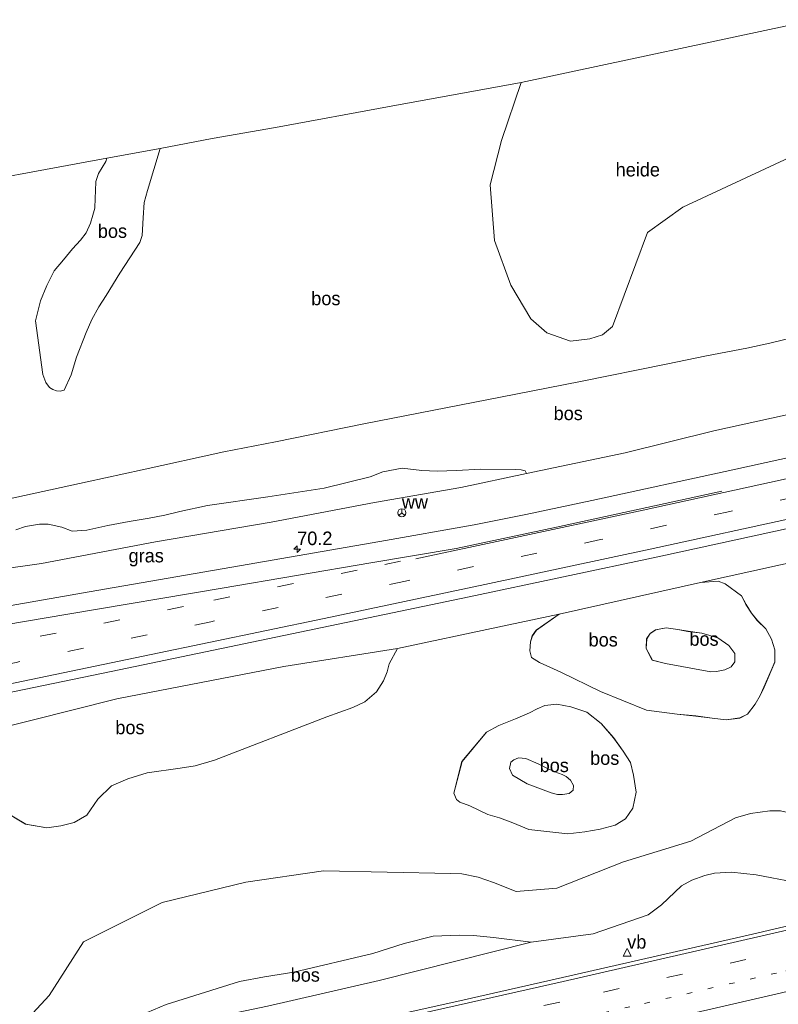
# Model space of a CAD drawing. Header units: millimetres. Extents: x 180000 to 190000, y 466229 to 468626.
# Tile 61 of 202: x 182344 to 182484, y 468062 to 468244. Entities that reach past the tile are written whole.
import ezdxf
from ezdxf.enums import TextEntityAlignment as Align

# ---------------------------------------------------------------- set-up
doc = ezdxf.new("R2010")
doc.units = ezdxf.units.MM
doc.linetypes.add('13strp', pattern=[4, 1, -3])
doc.linetypes.add('39strp', pattern=[12, 3, -9])
for name, color, linetype, lineweight in [('af-bs-rasterhekwerk', 8, 'hekwerk', 18), ('as-bs-kilometr', 13, 'Continuous', 18), ('bp-b5-bos', 93, 'Continuous', 18), ('bp-b5-grasland', 93, 'Continuous', 18), ('bp-b5-overig', 93, 'Continuous', 18), ('bw-bs-rona', 8, 'Continuous', 18), ('gw-bs-kruinlijn', 93, 'Continuous', 18), ('gw-bs-teenlijn', 93, 'Continuous', 18), ('kd-bs-opnamedtmgrens', 173, 'Continuous', 18), ('mk-bs-13streep 0.45', 8, '13strp', 18), ('mk-bs-39streep 0.15', 8, '39strp', 18), ('mk-bs-streep 0.15', 8, 'Continuous', 18), ('vh-b5-verh_soort', 8, 'Continuous', 18), ('wm-bs-verkeersbord', 8, 'Continuous', 18)]:
    doc.layers.add(name, color=color, linetype=linetype, lineweight=lineweight)
doc.styles.add('rtw_iso', font='iso-rtw.shx')
doc.linetypes.add('hekwerk', pattern='A,7,-1.5,[1,RTW.shx,S=0.75,R=0,X=0,Y=0],-1.5', length=10)

# ---------------------------------------------------------------- blocks, each defined once
blk = doc.blocks.new('wegwijzer')
for q in [(-0.53, -0.53), (0, 0.75), (0.53, -0.53)]:
    blk.add_line((0, 0), q)
blk.add_circle((0, 0), 0.75)
blk = doc.blocks.new('dtbattr')
at = {"style": 'rtw_iso'}
blk.add_attdef('TAG', (0.59, 0.87), '', height=2.5, dxfattribs=at)
blk = doc.blocks.new('verkeersbord')
for p, q in [((0, 0.75), (-0.75, -0.625)), ((0.75, -0.625), (0, 0.75)), ((-0.75, -0.625), (0.75, -0.625))]:
    blk.add_line(p, q)
blk = doc.blocks.new('dtbattr-r')
at = {"style": 'rtw_iso'}
blk.add_attdef('TAG', text='', height=2.5, dxfattribs=at).set_placement((0, 0), align=Align.MIDDLE_CENTER)
blk = doc.blocks.new('d33az_ACAD_1_FMEBLOCK78')
at = {"layer": 'bp-b5-bos'}
for points in [[(151.75, 16.63, 36.07), (149.75, 16.65, 36.14), (146.19, 16.12, 36.17), (143.45, 15.34, 36.2), (135.2, 11.05, 36.3), (122.77, 7.22, 36.23), (110.45, 2.35, 36.36), (102.96, 1.75, 36.57), (98.75, 3.41, 36.79), (95.91, 4.4, 36.88), (92.93, 4.98, 36.82), (90.87, 5.05, 36.75), (67.36, 5.55, 35.68), (53.06, 3.44, 35.5), (37.59, -0.27, 35.55), (23.08, -7.57, 35.84), (16.76, -17.44, 36.9), (13.73, -20.7, 37.14)], [(8.19, 16.72, 40.95), (12.39, 14.19, 41.57), (16.32, 13.48, 42.2), (18.86, 13.84, 42.28), (21.36, 14.48, 42.1), (23.71, 15.85, 41.83), (25.7, 18.78, 41.49), (28.24, 21.26, 40.92), (31.27, 22.52, 40.57), (34.83, 23.62, 40.32), (40.93, 24.5, 40.47), (43.71, 24.92, 40.54), (47.24, 25.98, 40.45), (67.98, 33.96, 38.8), (72.77, 35.69, 38.58), (75.03, 36.73, 38.3), (77.19, 38.57, 37.87), (78.46, 40.65, 37.63), (79.13, 42.29, 37.51), (79.49, 43.76, 37.43), (81.03, 46.59, 37.45), (99.55, 50.5, 37.59), (110.86, 52.9, 37.72), (106.66, 49.97, 37.4), (105.94, 48.93, 37.27), (105.57, 47.83, 37.17), (105.5, 46.15, 37.06), (105.77, 44.94, 36.97), (107.28, 44.02, 36.92), (111.19, 42.22, 36.94), (118.5, 38.64, 37.01), (126.99, 35.2, 36.92), (132.68, 34.45, 37), (136.1, 34.13, 36.98), (139.14, 33.75, 36.91), (141.7, 33.4, 36.84), (144.24, 33.76, 36.94), (145.67, 34.5, 37.12), (147.05, 36.29, 37.35), (147.99, 37.9, 37.53), (148.7, 39.47, 37.69), (150.69, 44.09, 37.91), (150.71, 46.36, 37.99), (150.1, 48.33, 38.05), (149.01, 50.24, 38.09), (147.46, 51.77, 38.07), (146.4, 53.1, 38.01), (145.38, 54.73, 37.94), (144.52, 56.3, 37.93), (141.51, 58.55, 37.99), (140.23, 59.02, 38), (136.96, 58.8, 37.92), (161.21, 64.1, 37.87)]]:
    blk.add_polyline3d(points, dxfattribs=at)
blk.add_polyline3d([(113.05, 35.83, 36.56), (110.44, 36.33, 36.65), (108.25, 36.06, 36.65), (106.85, 35.45, 36.47), (105.42, 34.72, 36.21), (102.84, 33.64, 35.96), (99.72, 32.41, 35.75), (97.47, 31.14, 35.76), (92.94, 25.75, 35.95), (91.46, 19.87, 36.24), (91.93, 18.7, 36.34), (92.53, 18.22, 36.47), (94.42, 17.53, 36.56), (97.69, 15.94, 36.61), (99.88, 15.35, 36.66), (102.36, 14.44, 36.61), (105.3, 13.17, 36.56), (112.5, 12.41, 36.47), (115.61, 12.73, 36.5), (118.44, 13.26, 36.52), (121.22, 14.01, 36.48), (123.14, 15.18, 36.43), (124.5, 17.1, 36.41), (125.08, 20.06, 36.41), (124.6, 23.19, 36.37), (124.04, 25.57, 36.47), (122.73, 27.66, 36.61), (120.89, 30.13, 36.65), (118.66, 32.73, 36.65), (115.97, 34.85, 36.6)], close=True, dxfattribs=at)
blk = doc.blocks.new('d33az_ACAD_1_FMEBLOCK101')
at = {"layer": 'bp-b5-bos'}
for points in [[(19.36, 5.56, 38.07), (20.91, 4.03, 38.09), (22, 2.12, 38.05), (22.6, 0.15, 37.99), (22.58, -2.12, 37.91), (20.59, -6.74, 37.69), (19.89, -8.31, 37.53), (18.94, -9.92, 37.35), (17.57, -11.71, 37.12), (16.14, -12.45, 36.94), (13.6, -12.81, 36.84), (11.03, -12.46, 36.91), (8, -12.08, 36.98), (4.58, -11.76, 37), (-1.11, -11.01, 36.92), (-9.61, -7.57, 37.01), (-16.91, -3.99, 36.94), (-20.83, -2.19, 36.92), (-22.33, -1.27, 36.97), (-22.6, -0.06, 37.06), (-22.53, 1.61, 37.17), (-22.17, 2.72, 37.27), (-21.44, 3.76, 37.4), (-17.24, 6.69, 37.72), (8.85, 12.59, 37.92), (12.13, 12.81, 38), (13.41, 12.34, 37.99), (16.42, 10.09, 37.93), (17.27, 8.52, 37.94), (18.3, 6.88, 38.01)], [(2.4, -2.38, 39.92), (10.76, -3.9, 40.22), (11.86, -3.86, 40.21), (13.35, -3.56, 40.17), (14.52, -2.99, 40.11), (15.22, -2.11, 40.08), (15.22, -0.57, 40.06), (14.08, 0.94, 40.05), (12.07, 2.35, 40.01), (9.13, 3.18, 40), (6.56, 3.54, 39.98), (4.7, 3.87, 39.96), (2.55, 4.17, 39.9), (0.59, 3.84, 39.85), (-0.43, 3.12, 39.82), (-1.07, 2.17, 39.77), (-1.16, 0.37, 39.8), (-0.02, -1.78, 39.82)]]:
    blk.add_polyline3d(points, close=True, dxfattribs=at)
blk = doc.blocks.new('d33az_ACAD_1_FMEBLOCK118')
at = {"layer": 'bp-b5-bos'}
for points in [[(14.46, 3.3, 36.61), (15.77, 1.21, 36.47), (16.34, -1.18, 36.37), (16.81, -4.3, 36.41), (16.23, -7.27, 36.41), (14.87, -9.19, 36.43), (12.95, -10.36, 36.48), (10.18, -11.1, 36.52), (7.35, -11.64, 36.5), (4.23, -11.96, 36.47), (-2.97, -11.19, 36.56), (-5.91, -9.93, 36.61), (-8.39, -9.02, 36.66), (-10.58, -8.42, 36.61), (-13.85, -6.83, 36.56), (-15.73, -6.15, 36.47), (-16.33, -5.66, 36.34), (-16.81, -4.5, 36.24), (-15.32, 1.38, 35.95), (-10.8, 6.78, 35.76), (-8.55, 8.04, 35.75), (-5.42, 9.27, 35.96), (-2.85, 10.36, 36.21), (-1.42, 11.08, 36.47), (-0.02, 11.69, 36.65), (2.17, 11.96, 36.65), (4.78, 11.46, 36.56), (7.7, 10.49, 36.6), (10.39, 8.36, 36.65), (12.62, 5.77, 36.65)], [(2.3, -4.72, 40.17), (3.25, -4.75, 40.19), (4.44, -4.55, 40.19), (5.2, -3.94, 40.18), (5.25, -3.04, 40.13), (4.7, -2.07, 40.07), (3.9, -1.41, 40.01), (3.19, -1.06, 39.94), (1.83, -0.54, 39.88), (0.46, 0.06, 39.73), (-1.28, 0.94, 39.59), (-3.54, 1.92, 39.48), (-4.89, 2.06, 39.44), (-5.76, 1.7, 39.43), (-6.31, 1.24, 39.44), (-6.53, 0.07, 39.48), (-6.03, -1.18, 39.56), (-3.28, -2.75, 39.74), (1.11, -4.39, 40.17)]]:
    blk.add_polyline3d(points, close=True, dxfattribs=at)
blk = doc.blocks.new('hecto')
for p, q in [((0, 0.625), (-0.625, 0)), ((0, -0.625), (0, 0.625)), ((-0.625, 0), (0.625, 0)), ((0.625, 0), (0, -0.625))]:
    blk.add_line(p, q)

msp = doc.modelspace()

# ---------------------------------------------------------------- linework, layer by layer
at = {"layer": 'af-bs-rasterhekwerk'}
msp.add_polyline3d([(182503.47, 468190.04, 37.49), (182496.47, 468188.07, 36.57), (182489.81, 468186.21, 36.23), (182482.72, 468184.5, 36.07), (182478.46, 468183.59, 36.06), (182471, 468182.15, 37.18), (182463.54, 468180.61, 37.19), (182447.74, 468177.43, 36.82), (182435.84, 468175.08, 37.22), (182407.73, 468169.62, 37.21), (182391.45, 468166.3, 37.31), (182381.92, 468164.44, 37.33), (182366.86, 468161.12, 37.56), (182356.7, 468158.93, 38.07), (182341.7, 468155.68, 38.53), (182322.16, 468151.56, 39.81), (182309.91, 468148.91, 39.43), (182301.94, 468147.13, 38.32), (182293.64, 468145.47, 37.75), (182285.87, 468143.69, 37.66), (182269.53, 468140.15, 37.43), (182261.4, 468138.33, 37.55)], dxfattribs=at)
at = {"layer": 'bp-b5-bos'}
for points in [[(182326.93, 468212.52, 41.08), (182360.32, 468218.64, 40.78), (182360.1, 468218.02, 40.74), (182358.76, 468215.82, 40.59), (182358.29, 468214.34, 40.59), (182358.19, 468212.63, 40.62), (182358.16, 468211.24, 40.73), (182358.1, 468209.44, 40.86), (182357.75, 468208.16, 41), (182357.28, 468206.65, 41.15), (182356.47, 468204.89, 41.25), (182355.42, 468203.54, 41.29), (182353.96, 468201.92, 41.17), (182352.29, 468199.91, 41.14), (182350.56, 468197.87, 41.1), (182349.25, 468195.17, 40.81), (182348.05, 468192.32, 40.5), (182347.15, 468188.61, 40.3), (182348.52, 468178.74, 39.74), (182349.07, 468177.24, 39.59), (182349.75, 468176.34, 39.43), (182350.32, 468175.94, 39.3), (182351, 468175.71, 39.19), (182351.71, 468175.66, 39.12), (182352.46, 468175.86, 39.06), (182353.72, 468178.65, 38.85), (182354.73, 468181.95, 38.48), (182356.49, 468186.49, 38.36), (182357.51, 468188.9, 38.31), (182358.82, 468191.22, 38.23), (182360.2, 468193.32, 38.3), (182362.68, 468197.43, 38.42), (182366.43, 468203.07, 38.66), (182366.86, 468204.36, 38.69), (182367.04, 468207.61, 38.79), (182367.22, 468210.47, 38.86), (182367.84, 468212.68, 38.94), (182370.14, 468220.43, 38.9), (182379.76, 468222.29, 39.45), (182391.42, 468224.33, 37.89), (182412.78, 468228.24, 37.42), (182436.77, 468232.63, 36.21), (182433.15, 468221.93, 36.31), (182431.06, 468213.71, 36.31), (182431.88, 468203.43, 36.28), (182434.92, 468195.2, 36.33), (182438.59, 468188.98, 36.35), (182441.52, 468186.41, 36.32), (182445.91, 468184.86, 36.42), (182449.46, 468185.29, 36.46), (182451.79, 468186.07, 36.44), (182453.69, 468187.57, 36.44), (182460.13, 468204.94, 36.37), (182466.64, 468209.62, 36.31), (182486.36, 468218.78, 36.57)], [(182489.81, 468186.21, 36.23), (182482.72, 468184.5, 36.07), (182478.46, 468183.59, 36.06), (182471, 468182.15, 37.18), (182463.54, 468180.61, 37.19), (182447.74, 468177.43, 36.82), (182435.84, 468175.08, 37.22), (182407.73, 468169.62, 37.21), (182391.45, 468166.3, 37.31), (182381.92, 468164.44, 37.33), (182366.86, 468161.12, 37.56), (182356.7, 468158.93, 38.07), (182341.7, 468155.68, 38.53)], [(182341.7, 468155.68, 38.53), (182356.7, 468158.93, 38.07), (182366.86, 468161.12, 37.56), (182381.92, 468164.44, 37.33), (182391.45, 468166.3, 37.31), (182407.73, 468169.62, 37.21), (182435.84, 468175.08, 37.22), (182447.74, 468177.43, 36.82), (182463.54, 468180.61, 37.19), (182471, 468182.15, 37.18), (182478.46, 468183.59, 36.06), (182482.72, 468184.5, 36.07), (182489.81, 468186.21, 36.23)], [(182490.59, 468172.3, 37.31), (182472.38, 468168.3, 37.35), (182455.99, 468164.27, 37.51), (182437.81, 468160.48, 37.59), (182437.55, 468160.92, 37.67), (182436.83, 468161.14, 37.7), (182435.79, 468161.22, 37.73), (182429.38, 468161.26, 37.68), (182424.89, 468161.01, 37.72), (182421.29, 468160.88, 37.82), (182418.46, 468161.04, 37.93), (182414.86, 468161.42, 37.98), (182411.25, 468160.77, 38.22), (182408.94, 468159.81, 38.33), (182400.43, 468157.75, 38.08), (182390.06, 468156.18, 38.12), (182378.89, 468154.54, 38.23), (182373.78, 468153.47, 38.34), (182371.03, 468152.75, 38.32), (182368.1, 468152.19, 38.21), (182364.43, 468151.58, 38.11), (182360.52, 468150.85, 38.19), (182356.59, 468150, 38.29), (182353.91, 468149.84, 38.54), (182352.03, 468150.54, 38.8), (182349.45, 468151.1, 39.04), (182347.89, 468151.08, 39.13), (182345.32, 468150.67, 39.16), (182343.5, 468150.06, 39)], [(182343.5, 468150.06, 39), (182345.32, 468150.67, 39.16), (182347.89, 468151.08, 39.13), (182349.45, 468151.1, 39.04), (182352.03, 468150.54, 38.8), (182353.91, 468149.84, 38.54), (182356.59, 468150, 38.29), (182360.52, 468150.85, 38.19), (182364.43, 468151.58, 38.11), (182368.1, 468152.19, 38.21), (182371.03, 468152.75, 38.32), (182373.78, 468153.47, 38.34), (182378.89, 468154.54, 38.23), (182390.06, 468156.18, 38.12), (182400.43, 468157.75, 38.08), (182408.94, 468159.81, 38.33), (182411.25, 468160.77, 38.22), (182414.86, 468161.42, 37.98), (182418.46, 468161.04, 37.93), (182421.29, 468160.88, 37.82), (182424.89, 468161.01, 37.72), (182429.38, 468161.26, 37.68), (182435.79, 468161.22, 37.73), (182436.83, 468161.14, 37.7), (182437.55, 468160.92, 37.67), (182437.81, 468160.48, 37.59), (182425.66, 468157.85, 37.39), (182409.73, 468155.08, 37.35), (182390.63, 468151.45, 37.31), (182369.3, 468147.83, 37.31), (182348.22, 468143.82, 37.35), (182322.59, 468140.24, 37.34)], [(182330.58, 468110.96, 37.61), (182362.15, 468118.9, 37.81), (182393, 468124.81, 37.65), (182413.96, 468128.16, 37.45), (182412.43, 468125.34, 37.43), (182412.06, 468123.86, 37.51), (182411.39, 468122.22, 37.63), (182410.12, 468120.14, 37.87), (182407.96, 468118.31, 38.3), (182405.7, 468117.26, 38.58), (182400.92, 468115.53, 38.8), (182380.17, 468107.55, 40.45), (182376.64, 468106.5, 40.54), (182373.86, 468106.08, 40.47), (182367.76, 468105.2, 40.32), (182364.2, 468104.09, 40.57), (182361.17, 468102.83, 40.92), (182358.63, 468100.36, 41.49), (182356.64, 468097.43, 41.83), (182354.29, 468096.05, 42.1), (182351.79, 468095.41, 42.28), (182349.25, 468095.05, 42.2), (182345.33, 468095.76, 41.57), (182341.12, 468098.29, 40.95)], [(182346.66, 468060.87, 37.14), (182349.69, 468064.13, 36.9), (182356.01, 468074, 35.84), (182370.52, 468081.3, 35.55), (182385.99, 468085.02, 35.5), (182400.3, 468087.13, 35.68), (182423.8, 468086.62, 36.75), (182425.87, 468086.56, 36.82), (182428.84, 468085.97, 36.88), (182431.68, 468084.99, 36.79), (182435.89, 468083.33, 36.57), (182443.38, 468083.92, 36.36), (182455.7, 468088.79, 36.23), (182468.13, 468092.62, 36.3), (182476.39, 468096.91, 36.2), (182479.12, 468097.69, 36.17), (182482.68, 468098.22, 36.14), (182484.68, 468098.2, 36.07)], [(182485.67, 468085.35, 38.32), (182483.09, 468085.83, 38.35), (182480.2, 468086.38, 38.27), (182475.62, 468086.89, 38.13), (182472.48, 468086.68, 38.04), (182470.68, 468086.27, 38.02), (182468.33, 468085.41, 37.99), (182466.39, 468084.35, 38.01), (182462.73, 468080.83, 38.07), (182460.22, 468079.03, 38.13), (182450.08, 468075.48, 38.1), (182438.63, 468073.98, 38.19), (182431.69, 468074.84, 38.33), (182427.98, 468075.2, 38.45), (182425.38, 468075.28, 38.52), (182420.56, 468075.05, 38.58), (182415.2, 468073.72, 38.58), (182409.43, 468071.88, 38.58), (182394.83, 468068.44, 38.7), (182389.44, 468067.56, 38.74), (182384.79, 468066.72, 38.73), (182371.28, 468062.45, 38.7)]]:
    msp.add_polyline3d(points, dxfattribs=at)
for points in [[(182352.46, 468175.86, 39.06), (182351.71, 468175.66, 39.12), (182351, 468175.71, 39.19), (182350.32, 468175.94, 39.3), (182349.75, 468176.34, 39.43), (182349.07, 468177.24, 39.59), (182348.52, 468178.74, 39.74), (182347.15, 468188.61, 40.3), (182348.05, 468192.32, 40.5), (182349.25, 468195.17, 40.81), (182350.56, 468197.87, 41.1), (182352.29, 468199.91, 41.14), (182353.96, 468201.92, 41.17), (182355.42, 468203.54, 41.29), (182356.47, 468204.89, 41.25), (182357.28, 468206.65, 41.15), (182357.75, 468208.16, 41), (182358.1, 468209.44, 40.86), (182358.16, 468211.24, 40.73), (182358.19, 468212.63, 40.62), (182358.29, 468214.34, 40.59), (182358.76, 468215.82, 40.59), (182360.1, 468218.02, 40.74), (182360.32, 468218.64, 40.78), (182370.14, 468220.43, 38.9), (182367.84, 468212.68, 38.94), (182367.22, 468210.47, 38.86), (182367.04, 468207.61, 38.79), (182366.86, 468204.36, 38.69), (182366.43, 468203.07, 38.66), (182362.68, 468197.43, 38.42), (182360.2, 468193.32, 38.3), (182358.82, 468191.22, 38.23), (182357.51, 468188.9, 38.31), (182356.49, 468186.49, 38.36), (182354.73, 468181.95, 38.48), (182353.72, 468178.65, 38.85)], [(182472.89, 468123.93, 40.21), (182471.8, 468123.88, 40.22), (182463.44, 468125.4, 39.92), (182461.02, 468126, 39.82), (182459.87, 468128.15, 39.8), (182459.97, 468129.96, 39.77), (182460.61, 468130.91, 39.82), (182461.63, 468131.63, 39.85), (182463.59, 468131.95, 39.9), (182465.73, 468131.66, 39.96), (182467.6, 468131.33, 39.98), (182470.17, 468130.96, 40), (182473.11, 468130.13, 40.01), (182475.11, 468128.72, 40.05), (182476.26, 468127.22, 40.06), (182476.26, 468125.67, 40.08), (182475.55, 468124.8, 40.11), (182474.39, 468124.23, 40.17)], [(182445.64, 468101.39, 40.19), (182444.45, 468101.19, 40.19), (182443.5, 468101.22, 40.17), (182442.31, 468101.55, 40.17), (182437.92, 468103.19, 39.74), (182435.17, 468104.76, 39.56), (182434.67, 468106.01, 39.48), (182434.89, 468107.18, 39.44), (182435.44, 468107.64, 39.43), (182436.31, 468108, 39.44), (182437.66, 468107.86, 39.48), (182439.92, 468106.89, 39.59), (182441.66, 468106, 39.73), (182443.04, 468105.4, 39.88), (182444.39, 468104.88, 39.94), (182445.1, 468104.53, 40.01), (182445.9, 468103.87, 40.07), (182446.45, 468102.9, 40.13), (182446.4, 468102, 40.18)], [(182364.23, 468057.31, 38.27), (182357.21, 468056.56, 38.33), (182371.28, 468062.45, 38.7), (182384.79, 468066.72, 38.73), (182389.44, 468067.56, 38.74), (182394.83, 468068.44, 38.7), (182409.43, 468071.88, 38.58), (182415.2, 468073.72, 38.58), (182420.56, 468075.05, 38.58), (182425.38, 468075.28, 38.52), (182427.98, 468075.2, 38.45), (182431.69, 468074.84, 38.33), (182438.63, 468073.98, 38.19), (182410.6, 468066.92, 38.41), (182390, 468062.14, 38.42), (182372.29, 468058.46, 38.31)]]:
    msp.add_polyline3d(points, close=True, dxfattribs=at)
at = {"layer": 'bp-b5-grasland'}
for points in [[(182225.33, 468119.47, 36.85), (182249.2, 468124.16, 37.04), (182273.96, 468129.96, 37.06), (182298.65, 468135.42, 37.16), (182322.59, 468140.24, 37.34), (182348.22, 468143.82, 37.35), (182369.3, 468147.83, 37.31), (182390.63, 468151.45, 37.31), (182409.73, 468155.08, 37.35), (182425.66, 468157.85, 37.39), (182437.81, 468160.48, 37.59), (182455.99, 468164.27, 37.51), (182472.38, 468168.3, 37.35), (182490.59, 468172.3, 37.31)], [(182502.48, 468166.95, 38.05), (182475.87, 468161.13, 37.99), (182449.85, 468155.48, 37.93), (182437.66, 468152.88, 37.91), (182428.13, 468150.98, 37.86), (182410.72, 468147.91, 37.83), (182384.77, 468143.4, 37.75), (182358.44, 468138.85, 37.69), (182333.78, 468134.58, 37.59), (182313.69, 468130.94, 37.53), (182313.54, 468131.58, 37.47), (182305.71, 468129.91, 37.45), (182287.74, 468126.21, 37.44), (182282.62, 468125.1, 37.37), (182259.64, 468120.35, 37.29), (182238.6, 468116.09, 37.21)], [(182220.78, 468094.65, 37.55), (182245.35, 468099.83, 37.69), (182271.64, 468105.3, 37.76), (182298.72, 468110.93, 37.82), (182332.49, 468118.01, 37.9), (182359.64, 468123.59, 37.96), (182394.45, 468130.84, 38.06), (182427.2, 468137.68, 38.12), (182462.06, 468145.05, 38.22), (182487.14, 468150.53, 38.25)], [(182494.14, 468145.67, 37.87), (182469.89, 468140.37, 37.92), (182443.8, 468134.47, 37.72), (182432.49, 468132.07, 37.59), (182413.96, 468128.16, 37.45), (182393, 468124.81, 37.65), (182362.15, 468118.9, 37.81), (182330.58, 468110.96, 37.61), (182306.84, 468106.62, 37.49), (182286.37, 468102.85, 37.52), (182271.2, 468099.72, 37.28), (182248.92, 468095.02, 37.36), (182204.6, 468086.2, 36.98)], [(182390, 468062.14, 38.42), (182410.6, 468066.92, 38.41), (182438.63, 468073.98, 38.19), (182450.08, 468075.48, 38.1), (182460.22, 468079.03, 38.13), (182462.73, 468080.83, 38.07), (182466.39, 468084.35, 38.01), (182468.33, 468085.41, 37.99), (182470.68, 468086.27, 38.02), (182472.48, 468086.68, 38.04), (182475.62, 468086.89, 38.13), (182480.2, 468086.38, 38.27), (182483.09, 468085.83, 38.35), (182485.67, 468085.35, 38.32), (182490.53, 468084.94, 38.25), (182502.65, 468086.4, 38.32), (182512.1, 468088.02, 38.34), (182526.21, 468091.2, 38.42), (182527.27, 468086.6, 38.78), (182510.83, 468082.75, 38.76), (182478.71, 468075.27, 38.74), (182444.45, 468067.43, 38.67), (182426.28, 468063.35, 38.65), (182411.64, 468060.06, 38.63)]]:
    msp.add_polyline3d(points, dxfattribs=at)
at = {"layer": 'bp-b5-overig'}
msp.add_polyline3d([(182449.46, 468185.29, 36.46), (182445.91, 468184.86, 36.42), (182441.52, 468186.41, 36.32), (182438.59, 468188.98, 36.35), (182434.92, 468195.2, 36.33), (182431.88, 468203.43, 36.28), (182431.06, 468213.71, 36.31), (182433.15, 468221.93, 36.31), (182436.77, 468232.63, 36.21), (182491.01, 468244.2, 36.66), (182495.56, 468224.41, 36.79), (182486.36, 468218.78, 36.57), (182466.64, 468209.62, 36.31), (182460.13, 468204.94, 36.37), (182453.69, 468187.57, 36.44), (182451.79, 468186.07, 36.44)], close=True, dxfattribs=at)
at = {"layer": 'gw-bs-kruinlijn'}
for points in [[(182352.46, 468175.86, 39.06), (182351.71, 468175.66, 39.12), (182351, 468175.71, 39.19), (182350.32, 468175.94, 39.3), (182349.75, 468176.34, 39.43), (182349.07, 468177.24, 39.59), (182348.52, 468178.74, 39.74), (182347.15, 468188.61, 40.3), (182348.05, 468192.32, 40.5), (182349.25, 468195.17, 40.81), (182350.56, 468197.87, 41.1), (182352.29, 468199.91, 41.14), (182353.96, 468201.92, 41.17), (182355.42, 468203.54, 41.29), (182356.47, 468204.89, 41.25), (182357.28, 468206.65, 41.15), (182357.75, 468208.16, 41), (182358.1, 468209.44, 40.86), (182358.16, 468211.24, 40.73), (182358.19, 468212.63, 40.62), (182358.29, 468214.34, 40.59), (182358.76, 468215.82, 40.59), (182360.1, 468218.02, 40.74), (182360.32, 468218.64, 40.78)], [(182437.81, 468160.48, 37.59), (182437.55, 468160.92, 37.67), (182436.83, 468161.14, 37.7), (182435.79, 468161.22, 37.73), (182429.38, 468161.26, 37.68), (182424.89, 468161.01, 37.72), (182421.29, 468160.88, 37.82), (182418.46, 468161.04, 37.93), (182414.86, 468161.42, 37.98), (182411.25, 468160.77, 38.22), (182408.94, 468159.81, 38.33), (182400.43, 468157.75, 38.08), (182390.06, 468156.18, 38.12), (182378.89, 468154.54, 38.23), (182373.78, 468153.47, 38.34), (182371.03, 468152.75, 38.32), (182368.1, 468152.19, 38.21), (182364.43, 468151.58, 38.11), (182360.52, 468150.85, 38.19), (182356.59, 468150, 38.29), (182353.91, 468149.84, 38.54), (182352.03, 468150.54, 38.8), (182349.45, 468151.1, 39.04), (182347.89, 468151.08, 39.13), (182345.32, 468150.67, 39.16), (182343.5, 468150.06, 39)], [(182463.59, 468131.95, 39.9), (182461.63, 468131.63, 39.85), (182460.61, 468130.91, 39.82), (182459.97, 468129.96, 39.77), (182459.87, 468128.15, 39.8), (182461.02, 468126, 39.82), (182463.44, 468125.4, 39.92), (182471.8, 468123.88, 40.22), (182472.89, 468123.93, 40.21), (182474.39, 468124.23, 40.17), (182475.55, 468124.8, 40.11), (182476.26, 468125.67, 40.08), (182476.26, 468127.22, 40.06), (182475.11, 468128.72, 40.05), (182473.11, 468130.13, 40.01), (182470.17, 468130.96, 40), (182467.6, 468131.33, 39.98), (182465.73, 468131.66, 39.96), (182463.59, 468131.95, 39.9)], [(182341.12, 468098.29, 40.95), (182345.33, 468095.76, 41.57), (182349.25, 468095.05, 42.2), (182351.79, 468095.41, 42.28), (182354.29, 468096.05, 42.1), (182356.64, 468097.43, 41.83), (182358.63, 468100.36, 41.49), (182361.17, 468102.83, 40.92), (182364.2, 468104.09, 40.57), (182367.76, 468105.2, 40.32), (182373.86, 468106.08, 40.47), (182376.64, 468106.5, 40.54), (182380.17, 468107.55, 40.45), (182400.92, 468115.53, 38.8), (182405.7, 468117.26, 38.58), (182407.96, 468118.31, 38.3), (182410.12, 468120.14, 37.87), (182411.39, 468122.22, 37.63), (182412.06, 468123.86, 37.51), (182412.43, 468125.34, 37.43), (182413.96, 468128.16, 37.45)], [(182436.31, 468108, 39.44), (182435.44, 468107.64, 39.43), (182434.89, 468107.18, 39.44), (182434.67, 468106.01, 39.48), (182435.17, 468104.76, 39.56), (182437.92, 468103.19, 39.74), (182442.31, 468101.55, 40.17), (182443.5, 468101.22, 40.17), (182444.45, 468101.19, 40.19), (182445.64, 468101.39, 40.19), (182446.4, 468102, 40.18), (182446.45, 468102.9, 40.13), (182445.9, 468103.87, 40.07), (182445.1, 468104.53, 40.01), (182444.39, 468104.88, 39.94), (182443.04, 468105.4, 39.88), (182441.66, 468106, 39.73), (182439.92, 468106.89, 39.59), (182437.66, 468107.86, 39.48), (182436.31, 468108, 39.44)], [(182371.28, 468062.45, 38.7), (182384.79, 468066.72, 38.73), (182389.44, 468067.56, 38.74), (182394.83, 468068.44, 38.7), (182409.43, 468071.88, 38.58), (182415.2, 468073.72, 38.58), (182420.56, 468075.05, 38.58), (182425.38, 468075.28, 38.52), (182427.98, 468075.2, 38.45), (182431.69, 468074.84, 38.33), (182438.63, 468073.98, 38.19), (182450.08, 468075.48, 38.1), (182460.22, 468079.03, 38.13), (182462.73, 468080.83, 38.07), (182466.39, 468084.35, 38.01), (182468.33, 468085.41, 37.99), (182470.68, 468086.27, 38.02), (182472.48, 468086.68, 38.04), (182475.62, 468086.89, 38.13), (182480.2, 468086.38, 38.27), (182483.09, 468085.83, 38.35), (182485.67, 468085.35, 38.32)]]:
    msp.add_polyline3d(points, dxfattribs=at)
at = {"layer": 'gw-bs-teenlijn'}
for points in [[(182370.14, 468220.43, 38.9), (182367.84, 468212.68, 38.94), (182367.22, 468210.47, 38.86), (182367.04, 468207.61, 38.79), (182366.86, 468204.36, 38.69), (182366.43, 468203.07, 38.66), (182362.68, 468197.43, 38.42), (182360.2, 468193.32, 38.3), (182358.82, 468191.22, 38.23), (182357.51, 468188.9, 38.31), (182356.49, 468186.49, 38.36), (182354.73, 468181.95, 38.48), (182353.72, 468178.65, 38.85), (182352.46, 468175.86, 39.06)], [(182225.33, 468119.47, 36.85), (182249.2, 468124.16, 37.04), (182273.96, 468129.96, 37.06), (182298.65, 468135.42, 37.16), (182322.59, 468140.24, 37.34), (182348.22, 468143.82, 37.35), (182369.3, 468147.83, 37.31), (182390.63, 468151.45, 37.31), (182409.73, 468155.08, 37.35), (182425.66, 468157.85, 37.39), (182437.81, 468160.48, 37.59)], [(182443.8, 468134.47, 37.72), (182439.6, 468131.55, 37.4), (182438.87, 468130.5, 37.27), (182438.5, 468129.4, 37.17), (182438.43, 468127.73, 37.06), (182438.7, 468126.52, 36.97), (182440.21, 468125.6, 36.92), (182444.12, 468123.79, 36.94), (182451.43, 468120.21, 37.01), (182459.92, 468116.77, 36.92), (182465.62, 468116.02, 37), (182469.03, 468115.71, 36.98), (182472.07, 468115.32, 36.91), (182474.63, 468114.98, 36.84), (182477.18, 468115.34, 36.94), (182478.6, 468116.07, 37.12), (182479.98, 468117.86, 37.35), (182480.93, 468119.48, 37.53), (182481.63, 468121.04, 37.69), (182483.62, 468125.67, 37.91), (182483.64, 468127.94, 37.99), (182483.04, 468129.91, 38.05), (182481.94, 468131.81, 38.09), (182480.4, 468133.34, 38.07), (182479.34, 468134.67, 38.01), (182478.31, 468136.3, 37.94), (182477.45, 468137.88, 37.93), (182474.45, 468140.12, 37.99), (182473.16, 468140.59, 38), (182469.89, 468140.37, 37.92)], [(182469.89, 468140.37, 37.92), (182443.8, 468134.47, 37.72)], [(182413.96, 468128.16, 37.45), (182393, 468124.81, 37.65), (182362.15, 468118.9, 37.81), (182330.58, 468110.96, 37.61), (182306.84, 468106.62, 37.49), (182286.37, 468102.85, 37.52), (182271.2, 468099.72, 37.28)], [(182443.37, 468117.9, 36.65), (182441.18, 468117.63, 36.65), (182439.78, 468117.02, 36.47), (182438.36, 468116.3, 36.21), (182435.78, 468115.21, 35.96), (182432.65, 468113.98, 35.75), (182430.4, 468112.72, 35.76), (182425.88, 468107.32, 35.95), (182424.39, 468101.44, 36.24), (182424.87, 468100.28, 36.34), (182425.47, 468099.79, 36.47), (182427.35, 468099.11, 36.56), (182430.62, 468097.52, 36.61), (182432.81, 468096.92, 36.66), (182435.29, 468096.01, 36.61), (182438.23, 468094.75, 36.56), (182445.43, 468093.98, 36.47), (182448.55, 468094.3, 36.5), (182451.38, 468094.84, 36.52), (182454.15, 468095.58, 36.48), (182456.07, 468096.75, 36.43), (182457.43, 468098.67, 36.41), (182458.01, 468101.64, 36.41), (182457.54, 468104.77, 36.37), (182456.97, 468107.15, 36.47), (182455.66, 468109.24, 36.61), (182453.82, 468111.71, 36.65), (182451.59, 468114.3, 36.65), (182448.9, 468116.43, 36.6), (182445.98, 468117.4, 36.56), (182443.37, 468117.9, 36.65)], [(182346.66, 468060.87, 37.14), (182349.69, 468064.13, 36.9), (182356.01, 468074, 35.84), (182370.52, 468081.3, 35.55), (182385.99, 468085.02, 35.5), (182400.3, 468087.13, 35.68), (182423.8, 468086.62, 36.75), (182425.87, 468086.56, 36.82), (182428.84, 468085.97, 36.88), (182431.68, 468084.99, 36.79), (182435.89, 468083.33, 36.57), (182443.38, 468083.92, 36.36), (182455.7, 468088.79, 36.23), (182468.13, 468092.62, 36.3), (182476.39, 468096.91, 36.2), (182479.12, 468097.69, 36.17), (182482.68, 468098.22, 36.14), (182484.68, 468098.2, 36.07), (182488.96, 468097.21, 36.01), (182493.02, 468095.59, 35.96), (182499.07, 468094.81, 35.99), (182510.39, 468097.76, 35.89), (182523.98, 468100.91, 35.75)]]:
    msp.add_polyline3d(points, dxfattribs=at)
at = {"layer": 'kd-bs-opnamedtmgrens'}
for points in [[(182436.77, 468232.63, 36.21), (182491.01, 468244.2, 36.66)], [(182436.77, 468232.63, 36.21), (182412.78, 468228.24, 37.42), (182391.42, 468224.33, 37.89), (182379.76, 468222.29, 39.45), (182370.14, 468220.43, 38.9), (182360.32, 468218.64, 40.78), (182326.93, 468212.52, 41.08), (182315.38, 468210.41, 38.14), (182291.32, 468206.03, 38.4)]]:
    msp.add_polyline3d(points, dxfattribs=at)
at = {"layer": 'mk-bs-13streep 0.45'}
msp.add_polyline3d([(182256.28, 468017.69, 38.5), (182275.89, 468021.94, 38.57), (182308.43, 468029.05, 38.68), (182346.52, 468037.36, 38.72), (182377.36, 468044.2, 38.77), (182401.55, 468049.61, 38.84), (182432.5, 468056.55, 38.89), (182459.59, 468062.66, 38.91), (182485.66, 468068.66, 38.93), (182504.97, 468073.16, 38.95), (182529.05, 468078.84, 39.01)], dxfattribs=at)
at = {"layer": 'mk-bs-39streep 0.15'}
for points in [[(182510.11, 468161.17, 38.24), (182499.25, 468158.73, 38.24), (182475.33, 468153.47, 38.19), (182451.45, 468148.25, 38.14), (182415.45, 468140.61, 38.03), (182379.51, 468133.11, 37.95), (182343.55, 468125.59, 37.9), (182307.65, 468118.14, 37.8), (182271.64, 468110.68, 37.72), (182235.75, 468103.21, 37.59), (182199.72, 468095.78, 37.51), (182163.79, 468088.34, 37.36), (182139.62, 468083.38, 37.28)], [(182414.54, 468144.29, 37.96), (182406.52, 468142.6, 37.94), (182374.46, 468135.91, 37.88), (182334.5, 468127.59, 37.79), (182290.25, 468118.41, 37.66), (182258.33, 468111.77, 37.6), (182237.27, 468107.4, 37.48)], [(182528.22, 468082.48, 38.94), (182524.07, 468081.46, 38.95), (182501.22, 468076.08, 38.93), (182478.3, 468070.76, 38.85), (182443.93, 468062.91, 38.83), (182409.64, 468055.21, 38.77), (182386.69, 468050.08, 38.74), (182352.3, 468042.41, 38.7), (182329.18, 468037.34, 38.65), (182305.93, 468032.3, 38.62), (182271.07, 468024.7, 38.53), (182259.47, 468022.18, 38.49), (182236.29, 468017.09, 38.42), (182213.07, 468012.02, 38.39), (182178.25, 468004.48, 38.3), (182157.13, 467999.93, 38.23)]]:
    msp.add_polyline3d(points, dxfattribs=at)
at = {"layer": 'mk-bs-streep 0.15'}
for points in [[(182417.35, 468144.73, 37.95), (182434.03, 468148.26, 38), (182459.31, 468153.69, 38.03), (182482.65, 468158.82, 38.11), (182509.3, 468164.71, 38.17)], [(182140.38, 468079.76, 37.32), (182168.88, 468085.62, 37.42), (182189.51, 468089.88, 37.48), (182219, 468095.99, 37.59), (182251.86, 468102.87, 37.68), (182280.97, 468108.84, 37.75), (182310.75, 468115.06, 37.86), (182340.39, 468121.19, 37.91), (182368.5, 468127.03, 38.01), (182400.46, 468133.71, 38.06), (182430.08, 468139.95, 38.12), (182460.61, 468146.48, 38.23), (182488.85, 468152.66, 38.28), (182510.95, 468157.55, 38.31)], [(182137.2, 468094.87, 37.03), (182168.24, 468099.67, 37.17), (182191.03, 468103.35, 37.25), (182218.13, 468107.81, 37.39), (182232.9, 468110.44, 37.43), (182248.65, 468113.68, 37.48), (182276.01, 468119.4, 37.53), (182303.48, 468125.07, 37.67), (182330.13, 468130.6, 37.71), (182353.1, 468134.5, 37.78), (182381.61, 468139.28, 37.86), (182409.06, 468143.97, 37.91), (182424.79, 468146.61, 37.94), (182443.33, 468150.58, 37.99), (182473.86, 468157.21, 38.06)], [(182156.39, 468003.46, 38.06), (182167.86, 468005.93, 38.19), (182186.26, 468009.89, 38.21), (182214.75, 468016.07, 38.32), (182250.49, 468023.93, 38.39), (182273.42, 468028.88, 38.44), (182326.63, 468040.5, 38.5), (182351.04, 468045.83, 38.57), (182392.91, 468055.17, 38.68), (182415.88, 468060.27, 38.68), (182444.57, 468066.71, 38.72), (182488.01, 468076.7, 38.8), (182505.76, 468080.83, 38.8), (182527.42, 468085.96, 38.82)], [(182529.57, 468076.6, 39.07), (182516.27, 468072.79, 39.05), (182500.69, 468068.32, 39.04), (182498.7, 468067.8, 39.03), (182471.24, 468061.46, 38.99), (182441.9, 468054.81, 38.95), (182414.2, 468048.6, 38.92), (182385.53, 468042.12, 38.85), (182353.76, 468035.1, 38.77), (182322.48, 468028.25, 38.76), (182298.47, 468023.06, 38.66), (182280.81, 468019.13, 38.62), (182267.26, 468015.96, 38.61), (182257.79, 468013.69, 38.56), (182246.72, 468010.85, 38.53), (182234.24, 468007.35, 38.48), (182223.66, 468004.02, 38.43), (182206.39, 467998, 38.3), (182191.11, 467992.32, 38.07), (182179.34, 467987.66, 37.97), (182168.16, 467982.67, 37.9), (182161.45, 467979.37, 37.87)]]:
    msp.add_polyline3d(points, dxfattribs=at)
at = {"layer": 'vh-b5-verh_soort'}
for points in [[(182234.71, 468114.71, 37.31), (182249.56, 468117.67, 37.33), (182273.85, 468122.75, 37.4), (182298.26, 468127.78, 37.49), (182313.69, 468130.94, 37.53), (182333.78, 468134.58, 37.59), (182358.44, 468138.85, 37.69), (182384.77, 468143.4, 37.75), (182410.72, 468147.91, 37.83), (182428.13, 468150.98, 37.86), (182437.66, 468152.88, 37.91), (182449.85, 468155.48, 37.93), (182475.87, 468161.13, 37.99), (182502.48, 468166.95, 38.05)], [(182487.14, 468150.53, 38.25), (182462.06, 468145.05, 38.22), (182427.2, 468137.68, 38.12), (182394.45, 468130.84, 38.06), (182359.64, 468123.59, 37.96), (182332.49, 468118.01, 37.9), (182298.72, 468110.93, 37.82), (182271.64, 468105.3, 37.76), (182245.35, 468099.83, 37.69), (182220.78, 468094.65, 37.55)], [(182411.64, 468060.06, 38.63), (182426.28, 468063.35, 38.65), (182444.45, 468067.43, 38.67), (182478.71, 468075.27, 38.74), (182510.83, 468082.75, 38.76), (182527.27, 468086.6, 38.78), (182527.42, 468085.96, 38.82), (182528.22, 468082.48, 38.94), (182529.05, 468078.84, 39.01), (182529.57, 468076.6, 39.07), (182530.49, 468072.58, 39.06), (182523.08, 468070.37, 39.05), (182511.39, 468067.16, 39.1), (182504.19, 468065.15, 39.05), (182486.94, 468061.28, 39.04)]]:
    msp.add_polyline3d(points, dxfattribs=at)

# ---------------------------------------------------------------- block references
at = {"layer": 'as-bs-kilometr'}
ref = msp.add_blockref('dtbattr', (182395.45, 468146.49, 37.45), dxfattribs=at)
ref.add_attrib('TAG', '70.2', dxfattribs={"layer": '0', "height": 2.5, "style": 'rtw_iso'}).set_placement((182395.45, 468146.49, 37.45), align=Align.BOTTOM_LEFT)
msp.add_blockref('hecto', (182395.45, 468146.49, 37.45), dxfattribs=at)
at = {"layer": 'bp-b5-bos'}
ref = msp.add_blockref('dtbattr-r', (182358.65, 468203.19, 39.78), dxfattribs=at)
ref.add_attrib('TAG', 'bos', dxfattribs={"layer": '0', "height": 2.5, "style": 'rtw_iso'}).set_placement((182358.65, 468203.19, 39.78), align=Align.BOTTOM_LEFT)
ref = msp.add_blockref('dtbattr-r', (182398.05, 468190.77, 39.07), dxfattribs=at)
ref.add_attrib('TAG', 'bos', dxfattribs={"layer": '0', "height": 2.5, "style": 'rtw_iso'}).set_placement((182398.05, 468190.77, 39.07), align=Align.BOTTOM_LEFT)
ref = msp.add_blockref('dtbattr-r', (182442.79, 468169.56, 37.86), dxfattribs=at)
ref.add_attrib('TAG', 'bos', dxfattribs={"layer": '0', "height": 2.5, "style": 'rtw_iso'}).set_placement((182442.79, 468169.56, 37.86), align=Align.BOTTOM_LEFT)
for name, p in [('d33az_ACAD_1_FMEBLOCK78', (182332.93, 468081.57)), ('d33az_ACAD_1_FMEBLOCK101', (182461.03, 468127.78)), ('d33az_ACAD_1_FMEBLOCK118', (182441.2, 468105.94))]:
    msp.add_blockref(name, p, dxfattribs=at)
ref = msp.add_blockref('dtbattr-r', (182449.25, 468127.78, 37.45), dxfattribs=at)
ref.add_attrib('TAG', 'bos', dxfattribs={"layer": '0', "height": 2.5, "style": 'rtw_iso'}).set_placement((182449.25, 468127.78, 37.45), align=Align.BOTTOM_LEFT)
ref = msp.add_blockref('dtbattr-r', (182467.86, 468127.92, 39.99), dxfattribs=at)
ref.add_attrib('TAG', 'bos', dxfattribs={"layer": '0', "height": 2.5, "style": 'rtw_iso'}).set_placement((182467.86, 468127.92, 39.99), align=Align.BOTTOM_LEFT)
ref = msp.add_blockref('dtbattr-r', (182361.88, 468111.59, 39.48), dxfattribs=at)
ref.add_attrib('TAG', 'bos', dxfattribs={"layer": '0', "height": 2.5, "style": 'rtw_iso'}).set_placement((182361.88, 468111.59, 39.48), align=Align.BOTTOM_LEFT)
ref = msp.add_blockref('dtbattr-r', (182449.53, 468105.94, 36.42), dxfattribs=at)
ref.add_attrib('TAG', 'bos', dxfattribs={"layer": '0', "height": 2.5, "style": 'rtw_iso'}).set_placement((182449.53, 468105.94, 36.42), align=Align.BOTTOM_LEFT)
ref = msp.add_blockref('dtbattr-r', (182440.21, 468104.6, 39.83), dxfattribs=at)
ref.add_attrib('TAG', 'bos', dxfattribs={"layer": '0', "height": 2.5, "style": 'rtw_iso'}).set_placement((182440.21, 468104.6, 39.83), align=Align.BOTTOM_LEFT)
ref = msp.add_blockref('dtbattr-r', (182394.25, 468065.92, 38.49), dxfattribs=at)
ref.add_attrib('TAG', 'bos', dxfattribs={"layer": '0', "height": 2.5, "style": 'rtw_iso'}).set_placement((182394.25, 468065.92, 38.49), align=Align.BOTTOM_LEFT)
at = {"layer": 'bp-b5-grasland'}
ref = msp.add_blockref('dtbattr-r', (182364.33, 468143.3, 37.4), dxfattribs=at)
ref.add_attrib('TAG', 'gras', dxfattribs={"layer": '0', "height": 2.5, "style": 'rtw_iso'}).set_placement((182364.33, 468143.3, 37.4), align=Align.BOTTOM_LEFT)
at = {"layer": 'bp-b5-overig'}
ref = msp.add_blockref('dtbattr-r', (182454.24, 468214.53, 36.41), dxfattribs=at)
ref.add_attrib('TAG', 'heide', dxfattribs={"layer": '0', "height": 2.5, "style": 'rtw_iso'}).set_placement((182454.24, 468214.53, 36.41), align=Align.BOTTOM_LEFT)
at = {"layer": 'bw-bs-rona'}
ref = msp.add_blockref('dtbattr', (182414.77, 468153.21, 37.43), dxfattribs=at)
ref.add_attrib('TAG', 'ww', dxfattribs={"layer": '0', "height": 2.5, "style": 'rtw_iso'}).set_placement((182414.77, 468153.21, 37.43), align=Align.BOTTOM_LEFT)
msp.add_blockref('wegwijzer', (182414.77, 468153.21, 37.43), dxfattribs=at)
at = {"layer": 'wm-bs-verkeersbord'}
ref = msp.add_blockref('dtbattr', (182456.38, 468072.02, 38.52), dxfattribs=at)
ref.add_attrib('TAG', 'vb', dxfattribs={"layer": '0', "height": 2.5, "style": 'rtw_iso'}).set_placement((182456.38, 468072.02, 38.52), align=Align.BOTTOM_LEFT)
msp.add_blockref('verkeersbord', (182456.38, 468072.02, 38.52), dxfattribs=at)

doc.saveas('drawing.dxf')
